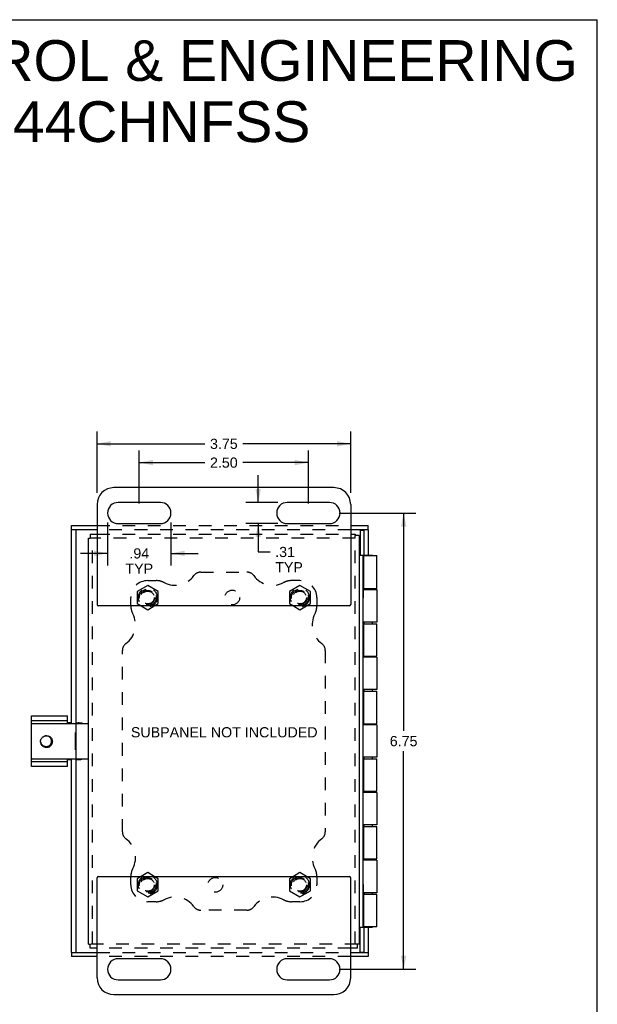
# Model space of a CAD drawing. Header units: inches. Extents: x 0 to 34.2, y 0 to 22.1.
# Tile 5 of 5: x 25.6 to 34.2, y 7.5 to 22.1. Entities that reach past the tile are written whole.
import ezdxf

# ---------------------------------------------------------------- set-up
doc = ezdxf.new("R2010")
doc.units = ezdxf.units.IN
doc.header["$LTSCALE"] = 1.878645
doc.header["$MEASUREMENT"] = 0
doc.linetypes.add('HIDDEN', pattern=[0.2, 0.1, -0.1])
doc.layers.get('0').update_dxf_attribs({"linetype": 'CONTINUOUS'})
for name, color, linetype in [('DEFAULT_2', 8, 'HIDDEN'), ('DIMENSIONS', 7, 'CONTINUOUS'), ('DOOR_ASSEMBLY', 7, 'CONTINUOUS'), ('SUBPANEL', 7, 'CONTINUOUS')]:
    doc.layers.add(name, color=color, linetype=linetype)
doc.styles.get("Standard").update_dxf_attribs({"font": 'arial.ttf'})
doc.dimstyles.new('DIMSTYLE_1', dxfattribs={"dimtxt": 0.150693, "dimasz": 0.200925, "dimexe": 0.09, "dimexo": 0.07, "dimgap": 0.0375, "dimtad": 0, "dimtih": 1, "dimtoh": 1, "dimzin": 4, "dimdsep": 46, "dimtxsty": 'Standard', "dimblk": '_FILLED', "dimblk1": '_FILLED', "dimblk2": '_FILLED', "dimcen": 0.09, "dimadec": 3, "dimazin": 1, "dimtfac": 1, "dimtdec": 3, "dimtofl": 0, "dimtmove": 0, "dimatfit": 3, "dimldrblk": '_FILLED', "dimfxl": 0, "dimtolj": 1, "dimtzin": 4, "dimarcsym": 0})

# ---------------------------------------------------------------- blocks, each defined once
blk = doc.blocks.new('_FILLED')
at = {"color": 0, "linetype": 'ByBlock'}
blk.add_solid([(0, 0), (-1, 0.2), (-1, -0.2)], dxfattribs=at)
blk = doc.blocks.new('*D5')
at = {"layer": 'DIMENSIONS', "color": 2, "linetype": 'Continuous'}
for p, q in [((27.386, 14.945), (27.386, 15.731)), ((29.886, 14.945), (29.886, 15.731)), ((27.386, 15.55), (28.356, 15.55)), ((29.886, 15.55), (28.916, 15.55))]:
    blk.add_line(p, q, dxfattribs=at)
at = {"layer": 'DIMENSIONS', "color": 2, "linetype": 'Continuous', "xscale": 0.2009246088, "yscale": 0.2009246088, "zscale": 0.2009246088, "rotation": 180}
blk.add_blockref('_FILLED', (27.386, 15.55), dxfattribs=at)
at = {"layer": 'DIMENSIONS', "color": 2, "linetype": 'Continuous', "xscale": 0.2009246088, "yscale": 0.2009246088, "zscale": 0.2009246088}
blk.add_blockref('_FILLED', (29.886, 15.55), dxfattribs=at)
at = {"layer": 'DIMENSIONS', "color": 2, "linetype": 'Continuous', "insert": (28.636, 15.625), "char_height": 0.1507, "width": 0.40951, "attachment_point": 2, "line_spacing_factor": 0.9}
blk.add_mtext('2.50', dxfattribs=at)
blk = doc.blocks.new('*D6')
at = {"layer": 'DIMENSIONS', "color": 2, "linetype": 'Continuous'}
for p, q in [((26.917, 14.664), (26.917, 14.026)), ((27.854, 14.664), (27.854, 14.026)), ((26.917, 14.207), (26.515, 14.207)), ((27.854, 14.207), (28.256, 14.207))]:
    blk.add_line(p, q, dxfattribs=at)
at = {"layer": 'DIMENSIONS', "color": 2, "linetype": 'Continuous', "xscale": 0.2009246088, "yscale": 0.2009246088, "zscale": 0.2009246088}
blk.add_blockref('_FILLED', (26.917, 14.207), dxfattribs=at)
at = {"layer": 'DIMENSIONS', "color": 2, "linetype": 'Continuous', "xscale": 0.2009246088, "yscale": 0.2009246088, "zscale": 0.2009246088, "rotation": 180}
blk.add_blockref('_FILLED', (27.854, 14.207), dxfattribs=at)
at = {"layer": 'DIMENSIONS', "color": 2, "linetype": 'Continuous', "insert": (27.386, 14.282), "char_height": 0.1507, "width": 0.40838, "attachment_point": 2, "line_spacing_factor": 0.9}
blk.add_mtext('.94\\PTYP', dxfattribs=at)
blk = doc.blocks.new('*D7')
at = {"layer": 'DIMENSIONS', "color": 2, "linetype": 'Continuous'}
for p, q in [((29.144, 14.96), (29.144, 15.362)), ((29.433, 14.96), (28.963, 14.96)), ((29.433, 14.648), (28.963, 14.648)), ((29.144, 14.648), (29.144, 14.228)), ((29.144, 14.228), (29.319, 14.228))]:
    blk.add_line(p, q, dxfattribs=at)
at = {"layer": 'DIMENSIONS', "color": 2, "linetype": 'Continuous', "xscale": 0.2009246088, "yscale": 0.2009246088, "zscale": 0.2009246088}
for p, rotation in [((29.144, 14.96), 270), ((29.144, 14.648), 90)]:
    blk.add_blockref('_FILLED', p, dxfattribs=dict(at, rotation=rotation))
at = {"layer": 'DIMENSIONS', "color": 2, "linetype": 'Continuous', "insert": (29.395, 14.303), "char_height": 0.1507, "width": 0.40838, "attachment_point": 1, "line_spacing_factor": 0.9}
blk.add_mtext('.31\\PTYP', dxfattribs=at)
blk = doc.blocks.new('*D8')
at = {"layer": 'DIMENSIONS', "color": 2, "linetype": 'Continuous'}
for p, q in [((26.761, 15.101), (26.761, 16.008)), ((30.511, 15.101), (30.511, 16.008)), ((26.761, 15.828), (28.356, 15.828)), ((30.511, 15.828), (28.916, 15.828))]:
    blk.add_line(p, q, dxfattribs=at)
at = {"layer": 'DIMENSIONS', "color": 2, "linetype": 'Continuous', "xscale": 0.2009246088, "yscale": 0.2009246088, "zscale": 0.2009246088, "rotation": 180}
blk.add_blockref('_FILLED', (26.761, 15.828), dxfattribs=at)
at = {"layer": 'DIMENSIONS', "color": 2, "linetype": 'Continuous', "xscale": 0.2009246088, "yscale": 0.2009246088, "zscale": 0.2009246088}
blk.add_blockref('_FILLED', (30.511, 15.828), dxfattribs=at)
at = {"layer": 'DIMENSIONS', "color": 2, "linetype": 'Continuous', "insert": (28.636, 15.903), "char_height": 0.1507, "width": 0.40951, "attachment_point": 2, "line_spacing_factor": 0.9}
blk.add_mtext('3.75', dxfattribs=at)
blk = doc.blocks.new('*D11')
at = {"layer": 'DIMENSIONS', "color": 2, "linetype": 'Continuous'}
for p, q in [((30.339, 14.804), (31.475, 14.804)), ((31.294, 14.804), (31.294, 11.58)), ((31.294, 8.054), (31.294, 11.279)), ((30.339, 8.054), (31.475, 8.054))]:
    blk.add_line(p, q, dxfattribs=at)
at = {"layer": 'DIMENSIONS', "color": 2, "linetype": 'Continuous', "xscale": 0.2009246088, "yscale": 0.2009246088, "zscale": 0.2009246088}
for p, rotation in [((31.294, 14.804), 90), ((31.294, 8.054), 270)]:
    blk.add_blockref('_FILLED', p, dxfattribs=dict(at, rotation=rotation))
at = {"layer": 'DIMENSIONS', "color": 2, "linetype": 'Continuous', "insert": (31.294, 11.505), "char_height": 0.1507, "width": 0.40951, "attachment_point": 2, "line_spacing_factor": 0.9}
blk.add_mtext('6.75', dxfattribs=at)

msp = doc.modelspace()

# ---------------------------------------------------------------- linework, layer by layer
at = {"color": 7, "linetype": 'Continuous'}
for p, q in [((0, 22.102), (34.157, 22.102)), ((34.157, 0), (34.157, 22.102)), ((26.636, 14.432), (26.658, 14.432)), ((26.658, 14.492), (26.658, 14.432)), ((30.576, 14.492), (30.576, 14.47)), ((30.636, 14.47), (30.576, 14.47)), ((27.415, 13.429), (27.511, 13.374)), ((27.511, 13.374), (27.606, 13.429)), ((29.665, 13.429), (29.761, 13.374)), ((29.761, 13.374), (29.856, 13.429)), ((25.792, 11.054), (25.792, 11.804)), ((26.323, 11.689), (26.323, 11.804)), ((26.323, 11.729), (25.792, 11.729)), ((25.802, 11.689), (26.626, 11.689)), ((26.386, 11.7), (26.323, 11.7)), ((26.446, 11.7), (26.521, 11.7)), ((26.446, 11.679), (26.446, 11.179)), ((26.461, 11.7), (26.461, 11.689)), ((26.441, 11.301), (26.441, 11.557)), ((26.441, 11.557), (26.446, 11.557)), ((26.441, 11.301), (26.446, 11.301)), ((25.792, 11.129), (26.323, 11.129)), ((25.802, 11.169), (26.626, 11.169)), ((26.323, 11.054), (26.323, 11.169)), ((26.323, 11.158), (26.386, 11.158)), ((26.446, 11.158), (26.521, 11.158)), ((26.461, 11.169), (26.461, 11.158)), ((30.64, 9.745), (30.636, 9.745)), ((30.64, 9.489), (30.64, 9.745)), ((27.511, 9.484), (27.415, 9.429)), ((27.606, 9.429), (27.511, 9.484)), ((29.761, 9.484), (29.665, 9.429)), ((29.856, 9.429), (29.761, 9.484)), ((30.64, 9.489), (30.636, 9.489)), ((26.636, 8.427), (26.658, 8.427)), ((26.658, 8.367), (26.658, 8.427)), ((30.636, 8.427), (30.614, 8.427)), ((30.614, 8.367), (30.614, 8.427))]:
    msp.add_line(p, q, dxfattribs=at)
at = {"color": 3, "linetype": 'Continuous'}
for p, q in [((30.261, 15.179), (27.011, 15.179)), ((26.761, 14.929), (26.761, 13.449)), ((27.698, 14.96), (27.073, 14.96)), ((30.198, 14.96), (29.573, 14.96)), ((30.511, 14.929), (30.511, 13.449)), ((27.073, 14.648), (27.698, 14.648)), ((29.573, 14.648), (30.198, 14.648)), ((26.636, 8.427), (26.636, 14.432)), ((26.658, 14.492), (26.761, 14.492)), ((30.511, 14.492), (30.576, 14.492)), ((30.636, 14.47), (30.636, 8.427)), ((30.491, 13.429), (26.781, 13.429)), ((25.792, 11.804), (26.323, 11.804)), ((26.323, 11.054), (25.792, 11.054)), ((26.761, 7.929), (26.761, 9.409)), ((26.781, 9.429), (30.491, 9.429)), ((30.511, 7.929), (30.511, 9.409)), ((26.761, 8.367), (26.658, 8.367)), ((30.614, 8.367), (30.511, 8.367)), ((27.698, 8.21), (27.073, 8.21)), ((30.198, 8.21), (29.573, 8.21)), ((27.073, 7.898), (27.698, 7.898)), ((29.573, 7.898), (30.198, 7.898)), ((27.011, 7.679), (30.261, 7.679))]:
    msp.add_line(p, q, dxfattribs=at)
at = {"color": 7, "linetype": 'Continuous'}
for points in [[(26.514, 11.689), (26.511, 11.691), (26.506, 11.694), (26.501, 11.697), (26.495, 11.699), (26.489, 11.7), (26.484, 11.7)], [(25.979, 11.5), (25.986, 11.504), (25.993, 11.506), (26.001, 11.508), (26.009, 11.51), (26.017, 11.51), (26.025, 11.51), (26.033, 11.508), (26.041, 11.506), (26.048, 11.504), (26.056, 11.5), (26.063, 11.496), (26.07, 11.491), (26.076, 11.485), (26.081, 11.479), (26.086, 11.472), (26.091, 11.465), (26.094, 11.457), (26.097, 11.449), (26.099, 11.44), (26.1, 11.432), (26.101, 11.423), (26.1, 11.414), (26.099, 11.406), (26.097, 11.397), (26.094, 11.389), (26.09, 11.381), (26.086, 11.373), (26.08, 11.366), (26.074, 11.359), (26.068, 11.353), (26.06, 11.347), (26.053, 11.342)], [(26.053, 11.342), (26.044, 11.339), (26.035, 11.337), (26.026, 11.336), (26.017, 11.335), (26.008, 11.336), (25.999, 11.337), (25.991, 11.339), (25.982, 11.342), (25.974, 11.346), (25.966, 11.35), (25.959, 11.355), (25.953, 11.361), (25.947, 11.367), (25.942, 11.374), (25.937, 11.381), (25.933, 11.389), (25.93, 11.397), (25.928, 11.405), (25.927, 11.413), (25.926, 11.422), (25.926, 11.43), (25.927, 11.438), (25.929, 11.446), (25.932, 11.454), (25.935, 11.461), (25.939, 11.468), (25.944, 11.475), (25.949, 11.481), (25.955, 11.486), (25.961, 11.491), (25.968, 11.495), (25.975, 11.499)], [(25.926, 11.421), (25.927, 11.415), (25.929, 11.408), (25.932, 11.4), (25.936, 11.393), (25.94, 11.386), (25.945, 11.38), (25.95, 11.374), (25.956, 11.369), (25.962, 11.365), (25.968, 11.361), (25.975, 11.358), (25.983, 11.355), (25.99, 11.353), (25.997, 11.352), (26.005, 11.351)], [(26.005, 11.351), (26.012, 11.351), (26.02, 11.351), (26.028, 11.352), (26.035, 11.353), (26.038, 11.354)], [(26.484, 11.158), (26.489, 11.158), (26.495, 11.16), (26.501, 11.161), (26.506, 11.164), (26.511, 11.167), (26.514, 11.169)]]:
    msp.add_lwpolyline(points, dxfattribs=at)
at = {"color": 3, "linetype": 'Continuous'}
for points in [[(26.521, 11.7), (26.527, 11.7), (26.533, 11.699), (26.538, 11.697), (26.544, 11.694), (26.549, 11.691), (26.551, 11.689)], [(26.551, 11.169), (26.549, 11.167), (26.544, 11.164), (26.538, 11.161), (26.533, 11.16), (26.527, 11.158), (26.521, 11.158)]]:
    msp.add_lwpolyline(points, dxfattribs=at)
for centre, radius, start, end in [((27.011, 14.929), 0.25, 90, 180), ((30.261, 14.929), 0.25, 0, 90), ((27.073, 14.804), 0.156, 90, 270), ((27.698, 14.804), 0.156, 270, 90), ((29.573, 14.804), 0.156, 90, 270), ((30.198, 14.804), 0.156, 270, 90), ((26.781, 13.449), 0.02, 180, 270), ((30.491, 13.449), 0.02, 270, 360), ((26.781, 9.409), 0.02, 90, 180), ((30.491, 9.409), 0.02, 0, 90), ((27.073, 8.054), 0.156, 90, 270), ((27.698, 8.054), 0.156, 270, 90), ((29.573, 8.054), 0.156, 90, 270), ((30.198, 8.054), 0.156, 270, 90), ((27.011, 7.929), 0.25, 180, 270), ((30.261, 7.929), 0.25, 270, 360)]:
    msp.add_arc(centre, radius, start, end, dxfattribs=at)
at = {"color": 7, "linetype": 'Continuous'}
for centre, radius, start, end in [((25.802, 11.679), 0.01, 90, 180), ((26.456, 11.679), 0.01, 90, 180), ((26.626, 11.679), 0.01, 0, 90), ((26.011, 11.429), 0.078, 290.3623, 117.1429), ((25.802, 11.179), 0.01, 180, 270), ((26.456, 11.179), 0.01, 180, 270), ((26.626, 11.179), 0.01, 270, 360)]:
    msp.add_arc(centre, radius, start, end, dxfattribs=at)
at = {"layer": 'DEFAULT_2', "color": 8, "linetype": 'HIDDEN'}
for p, q in [((30.576, 14.432), (26.658, 14.432)), ((26.696, 8.427), (26.696, 14.432)), ((26.761, 14.492), (30.511, 14.492)), ((30.576, 8.427), (30.576, 14.47)), ((27.511, 13.734), (27.355, 13.644)), ((27.667, 13.644), (27.511, 13.734)), ((29.761, 13.734), (29.605, 13.644)), ((29.917, 13.644), (29.761, 13.734)), ((27.355, 13.644), (27.355, 13.464)), ((27.667, 13.464), (27.667, 13.644)), ((29.605, 13.644), (29.605, 13.464)), ((29.917, 13.464), (29.917, 13.644)), ((27.355, 13.464), (27.415, 13.429)), ((27.606, 13.429), (27.667, 13.464)), ((29.605, 13.464), (29.665, 13.429)), ((29.856, 13.429), (29.917, 13.464)), ((27.415, 9.429), (27.355, 9.394)), ((27.355, 9.394), (27.355, 9.214)), ((27.667, 9.394), (27.606, 9.429)), ((27.667, 9.214), (27.667, 9.394)), ((29.665, 9.429), (29.605, 9.394)), ((29.605, 9.394), (29.605, 9.214)), ((29.917, 9.394), (29.856, 9.429)), ((29.917, 9.214), (29.917, 9.394)), ((27.355, 9.214), (27.511, 9.124)), ((27.511, 9.124), (27.667, 9.214)), ((29.605, 9.214), (29.761, 9.124)), ((29.761, 9.124), (29.917, 9.214)), ((30.614, 8.427), (26.658, 8.427)), ((30.511, 8.367), (26.761, 8.367))]:
    msp.add_line(p, q, dxfattribs=at)
for centre, radius in [((27.511, 13.554), 0.14), ((29.761, 13.554), 0.14), ((27.511, 13.554), 0.105), ((27.511, 13.554), 0.095), ((29.761, 13.554), 0.105), ((29.761, 13.554), 0.095), ((27.511, 9.304), 0.14), ((27.511, 9.304), 0.105), ((27.511, 9.304), 0.095), ((29.761, 9.304), 0.14), ((29.761, 9.304), 0.105), ((29.761, 9.304), 0.095)]:
    msp.add_circle(centre, radius, dxfattribs=at)
at = {"layer": 'DOOR_ASSEMBLY', "color": 7, "linetype": 'Continuous'}
for p, q in [((26.386, 14.557), (26.386, 14.617)), ((30.771, 14.557), (30.771, 14.617)), ((26.761, 14.557), (26.386, 14.557)), ((26.446, 14.557), (26.446, 11.689)), ((30.771, 14.557), (30.511, 14.557)), ((30.65, 14.549), (30.71, 14.549)), ((30.711, 14.179), (30.711, 14.557)), ((30.636, 14.179), (30.71, 14.179)), ((30.696, 8.679), (30.696, 14.179)), ((30.704, 14.174), (30.696, 14.174)), ((30.71, 14.179), (30.71, 14.174)), ((30.712, 14.174), (30.712, 14.179)), ((30.712, 14.179), (30.835, 14.179)), ((30.835, 14.174), (30.835, 14.179)), ((30.7, 13.807), (30.696, 13.807)), ((30.7, 13.551), (30.7, 13.807)), ((30.7, 13.551), (30.696, 13.551)), ((30.7, 13.687), (30.704, 13.687)), ((30.71, 13.687), (30.71, 13.671)), ((30.712, 13.671), (30.712, 13.687)), ((30.835, 13.671), (30.835, 13.687)), ((30.696, 13.167), (30.704, 13.167)), ((30.71, 13.167), (30.71, 13.191)), ((30.712, 13.167), (30.712, 13.191)), ((30.835, 13.167), (30.835, 13.191)), ((30.696, 12.687), (30.704, 12.687)), ((30.71, 12.671), (30.71, 12.687)), ((30.712, 12.671), (30.712, 12.687)), ((30.835, 12.671), (30.835, 12.687)), ((30.696, 12.167), (30.704, 12.167)), ((30.71, 12.167), (30.71, 12.191)), ((30.712, 12.167), (30.712, 12.191)), ((30.835, 12.167), (30.835, 12.191)), ((30.696, 11.687), (30.704, 11.687)), ((30.71, 11.671), (30.71, 11.687)), ((30.712, 11.671), (30.712, 11.687)), ((30.835, 11.671), (30.835, 11.687)), ((26.446, 11.169), (26.446, 8.302)), ((30.696, 11.167), (30.704, 11.167)), ((30.71, 11.167), (30.71, 11.191)), ((30.712, 11.167), (30.712, 11.191)), ((30.835, 11.167), (30.835, 11.191)), ((30.696, 10.687), (30.704, 10.687)), ((30.71, 10.671), (30.71, 10.687)), ((30.712, 10.671), (30.712, 10.687)), ((30.835, 10.671), (30.835, 10.687)), ((30.696, 10.167), (30.704, 10.167)), ((30.71, 10.167), (30.71, 10.191)), ((30.712, 10.167), (30.712, 10.191)), ((30.835, 10.167), (30.835, 10.191)), ((30.696, 9.687), (30.704, 9.687)), ((30.71, 9.671), (30.71, 9.687)), ((30.712, 9.671), (30.712, 9.687)), ((30.835, 9.671), (30.835, 9.687)), ((30.7, 9.307), (30.696, 9.307)), ((30.7, 9.051), (30.7, 9.307)), ((30.71, 9.187), (30.71, 9.167)), ((30.712, 9.167), (30.712, 9.187)), ((30.835, 9.167), (30.835, 9.187)), ((30.7, 9.051), (30.696, 9.051)), ((30.7, 9.167), (30.704, 9.167)), ((30.636, 8.679), (30.71, 8.679)), ((30.696, 8.684), (30.704, 8.684)), ((30.71, 8.684), (30.71, 8.679)), ((30.711, 8.302), (30.711, 8.679)), ((30.712, 8.679), (30.712, 8.684)), ((30.712, 8.679), (30.835, 8.679)), ((30.835, 8.679), (30.835, 8.684)), ((30.65, 8.309), (30.71, 8.309)), ((26.386, 8.302), (26.761, 8.302)), ((26.386, 8.302), (26.386, 8.242)), ((30.511, 8.302), (30.771, 8.302)), ((30.771, 8.302), (30.771, 8.242))]:
    msp.add_line(p, q, dxfattribs=at)
at = {"layer": 'DOOR_ASSEMBLY', "color": 3, "linetype": 'Continuous'}
for p, q in [((26.386, 14.617), (26.761, 14.617)), ((30.511, 14.617), (30.771, 14.617)), ((26.386, 11.689), (26.386, 14.557)), ((30.65, 14.549), (30.65, 14.179)), ((30.771, 14.557), (30.771, 14.179)), ((30.704, 13.687), (30.704, 14.174)), ((30.704, 14.174), (30.896, 14.174)), ((30.896, 13.687), (30.896, 14.174)), ((30.7, 13.671), (30.896, 13.671)), ((30.704, 13.687), (30.896, 13.687)), ((30.896, 13.671), (30.896, 13.191)), ((30.896, 13.191), (30.696, 13.191)), ((30.704, 13.167), (30.896, 13.167)), ((30.704, 12.687), (30.704, 13.167)), ((30.896, 12.687), (30.896, 13.167)), ((30.704, 12.687), (30.896, 12.687)), ((30.896, 12.671), (30.696, 12.671)), ((30.896, 12.671), (30.896, 12.191)), ((30.896, 12.191), (30.696, 12.191)), ((30.704, 12.167), (30.896, 12.167)), ((30.704, 11.687), (30.704, 12.167)), ((30.896, 11.687), (30.896, 12.167)), ((30.896, 11.671), (30.696, 11.671)), ((30.704, 11.687), (30.896, 11.687)), ((30.896, 11.671), (30.896, 11.191)), ((26.386, 8.302), (26.386, 11.169)), ((30.896, 11.191), (30.696, 11.191)), ((30.704, 11.167), (30.896, 11.167)), ((30.704, 10.687), (30.704, 11.167)), ((30.896, 10.687), (30.896, 11.167)), ((30.896, 10.671), (30.696, 10.671)), ((30.704, 10.687), (30.896, 10.687)), ((30.896, 10.671), (30.896, 10.191)), ((30.896, 10.191), (30.696, 10.191)), ((30.704, 10.167), (30.896, 10.167)), ((30.704, 9.687), (30.704, 10.167)), ((30.896, 9.687), (30.896, 10.167)), ((30.896, 9.671), (30.696, 9.671)), ((30.704, 9.687), (30.896, 9.687)), ((30.896, 9.671), (30.896, 9.187)), ((30.896, 9.187), (30.7, 9.187)), ((30.704, 9.167), (30.896, 9.167)), ((30.704, 8.684), (30.704, 9.167)), ((30.896, 8.684), (30.896, 9.167)), ((30.65, 8.309), (30.65, 8.679)), ((30.896, 8.684), (30.704, 8.684)), ((30.771, 8.679), (30.771, 8.302)), ((26.761, 8.242), (26.386, 8.242)), ((30.771, 8.242), (30.511, 8.242))]:
    msp.add_line(p, q, dxfattribs=at)
at = {"layer": 'DOOR_ASSEMBLY', "color": 8, "linetype": 'HIDDEN'}
for p, q in [((26.761, 14.617), (30.511, 14.617)), ((30.511, 14.557), (26.761, 14.557)), ((26.761, 8.302), (30.511, 8.302)), ((30.511, 8.242), (26.761, 8.242))]:
    msp.add_line(p, q, dxfattribs=at)
at = {"layer": 'SUBPANEL', "color": 8, "linetype": 'HIDDEN'}
for p, q in [((28.294, 13.929), (28.978, 13.929)), ((27.511, 13.804), (27.636, 13.804)), ((29.761, 13.804), (29.636, 13.804)), ((27.261, 13.429), (27.261, 13.554)), ((30.011, 13.554), (30.011, 13.429)), ((27.136, 10.087), (27.136, 12.771)), ((30.136, 12.771), (30.136, 10.087)), ((27.261, 9.304), (27.261, 9.429)), ((30.011, 9.429), (30.011, 9.304)), ((27.636, 9.054), (27.511, 9.054)), ((29.761, 9.054), (29.636, 9.054)), ((28.978, 8.929), (28.294, 8.929))]:
    msp.add_line(p, q, dxfattribs=at)
for centre, radius in [((27.511, 13.554), 0.125), ((28.761, 13.554), 0.109), ((29.761, 13.554), 0.125), ((27.511, 9.304), 0.125), ((28.511, 9.304), 0.109), ((29.761, 9.304), 0.125)]:
    msp.add_circle(centre, radius, dxfattribs=at)
for centre, radius, start, end in [((27.914, 14.079), 0.344, 242.1089, 324.1013), ((28.294, 13.804), 0.125, 90, 144.1013), ((28.978, 13.804), 0.125, 35.8987, 90), ((29.358, 14.079), 0.344, 215.8987, 297.8911), ((27.511, 13.554), 0.25, 90, 180), ((27.636, 13.554), 0.25, 62.1089, 90), ((29.636, 13.554), 0.25, 90, 117.8911), ((29.761, 13.554), 0.25, 0, 90), ((27.511, 13.429), 0.25, 180, 207.8911), ((29.761, 13.429), 0.25, 332.1089, 360), ((26.986, 13.151), 0.344, 305.8987, 27.8911), ((30.286, 13.151), 0.344, 152.1089, 234.1013), ((27.261, 12.771), 0.125, 125.8987, 180), ((30.011, 12.771), 0.125, 0, 54.1013), ((27.261, 10.087), 0.125, 180, 234.1013), ((30.011, 10.087), 0.125, 305.8987, 360), ((26.986, 9.707), 0.344, 332.1089, 54.1013), ((30.286, 9.707), 0.344, 125.8987, 207.8911), ((27.511, 9.429), 0.25, 152.1089, 180), ((29.761, 9.429), 0.25, 0, 27.8911), ((27.511, 9.304), 0.25, 180, 270), ((29.761, 9.304), 0.25, 270, 360), ((27.636, 9.304), 0.25, 270, 297.8911), ((27.914, 8.779), 0.344, 35.8987, 117.8911), ((29.358, 8.779), 0.344, 62.1089, 144.1013), ((29.636, 9.304), 0.25, 242.1089, 270), ((28.294, 9.054), 0.125, 215.8987, 270), ((28.978, 9.054), 0.125, 270, 324.1013)]:
    msp.add_arc(centre, radius, start, end, dxfattribs=at)

# ---------------------------------------------------------------- texts
at = {"layer": 'DIMENSIONS', "color": 2, "linetype": 'Continuous', "attachment_point": 2, "line_spacing_factor": 0.9}
for s, insert, char_height, width in [('SAGINAW CONTROL & ENGINEERING\\PSCE-6044CHNFSS', (26.243, 21.799), 0.60277, 15.22396), ('SUBPANEL NOT INCLUDED', (28.642, 11.636), 0.15069, 2.75562)]:
    msp.add_mtext(s, dxfattribs=dict(at, insert=insert, char_height=char_height, width=width))

# ---------------------------------------------------------------- dimensions: what is measured, and where the dimension line sits
at = {"layer": 'DIMENSIONS', "color": 2, "linetype": 'Continuous'}
for base, p1, p2, angle, picture, middle in [((26.761, 15.828), (30.511, 15.031), (26.761, 15.031), 180, '*D8', (28.636, 15.827)), ((27.386, 15.55), (29.886, 14.875), (27.386, 14.875), 180, '*D5', (28.634, 15.549)), ((31.294, 8.054), (30.269, 14.804), (30.269, 8.054), 270, '*D11', (31.294, 11.428))]:
    dim = msp.add_linear_dim(base=base, p1=p1, p2=p2, angle=angle, dimstyle='DIMSTYLE_1', dxfattribs=at)
    dim.commit()
    dim.dimension.update_dxf_attribs({"geometry": picture, "text_midpoint": middle, "dimtype": 160})
dim = msp.add_linear_dim(base=(29.144, 14.648), p1=(29.503, 14.96), p2=(29.503, 14.648), angle=270, text='<>\\PTYP', dimstyle='DIMSTYLE_1', dxfattribs=at)
dim.commit()
dim.dimension.update_dxf_attribs({"geometry": '*D7', "text_midpoint": (29.599, 14.115), "dimtype": 160})
dim = msp.add_linear_dim(base=(27.854, 14.207), p1=(26.917, 14.734), p2=(27.854, 14.734), text='<>\\PTYP', dimstyle='DIMSTYLE_1', dxfattribs=at)
dim.commit()
dim.dimension.update_dxf_attribs({"geometry": '*D6', "text_midpoint": (27.386, 14.094), "dimtype": 160})

doc.saveas('drawing.dxf')
